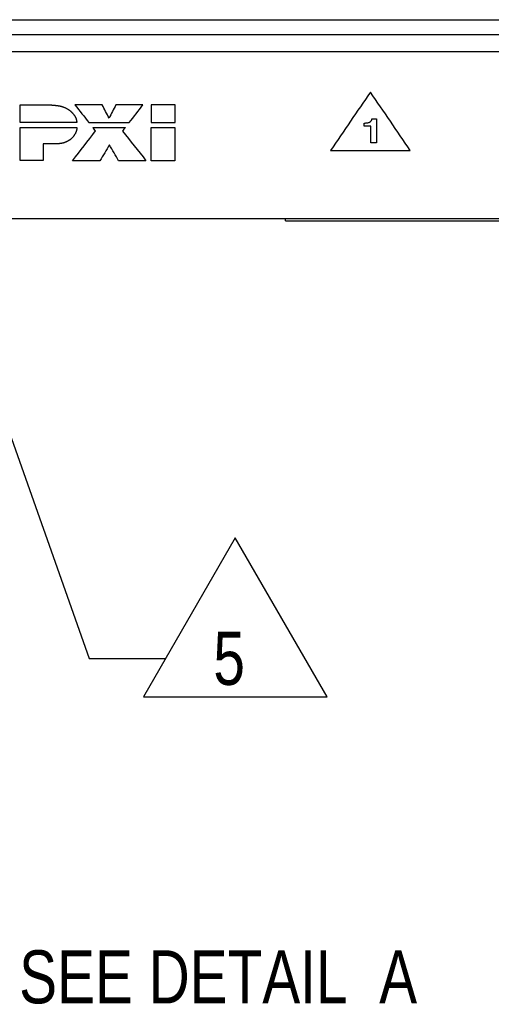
# Model space of a CAD drawing. Header units: inches. Extents: x 0 to 34, y 0 to 22.
# Tile 4 of 76: x 5.5 to 6.6, y 11.8 to 14.2. Entities that reach past the tile are written whole.
import ezdxf

# ---------------------------------------------------------------- set-up
doc = ezdxf.new("R2010")
doc.units = ezdxf.units.IN
doc.header["$LTSCALE"] = 1.87
doc.header["$MEASUREMENT"] = 0
doc.layers.get('0').update_dxf_attribs({"linetype": 'CONTINUOUS'})
doc.layers.add('DATUMCURVES', color=7, linetype='CONTINUOUS')
doc.layers.add('DETAIL', color=7, linetype='CONTINUOUS')
doc.styles.get("Standard").update_dxf_attribs({"font": 'txt', "width": 0.8})

# ---------------------------------------------------------------- blocks, each defined once
blk = doc.blocks.new('FLAG_TRIANGLE_BL11', base_point=(5.7113, 13.176))
at = {"layer": 'DETAIL', "color": 2, "linetype": 'CONTINUOUS'}
for p, q in [((5.231, 13.7874), (5.6314, 12.6554)), ((5.9752, 12.9392), (5.7589, 12.5646)), ((6.1915, 12.5646), (5.9752, 12.9392)), ((5.6314, 12.6554), (5.8114, 12.6554)), ((5.7589, 12.5646), (6.1915, 12.5646))]:
    blk.add_line(p, q, dxfattribs=at)
at = {"layer": 'DETAIL', "color": 2, "linetype": 'CONTINUOUS', "const_width": 0.0312}
blk.add_lwpolyline([(5.205, 13.8168, 1), (5.2362, 13.8168, 1)], format="xyb", close=True, dxfattribs=at)
at = {"layer": 'DETAIL', "color": 2, "linetype": 'CONTINUOUS', "width": 0.8}
blk.add_text('5', height=0.125, dxfattribs=at).set_placement((5.9235, 12.5929))

msp = doc.modelspace()

# ---------------------------------------------------------------- linework, layer by layer
at = {"color": 7, "linetype": 'CONTINUOUS'}
for p, q in [((4.59582, 14.15947), (9.57282, 14.15947)), ((4.59582, 14.12447), (9.57282, 14.12447)), ((4.59582, 14.08447), (9.57282, 14.08447)), ((4.60732, 13.69147), (9.56132, 13.69147)), ((6.0933, 13.68597), (6.0933, 13.69097)), ((6.0933, 13.68597), (8.2553, 13.68597))]:
    msp.add_line(p, q, dxfattribs=at)
at = {"layer": 'DATUMCURVES', "color": 40, "linetype": 'CONTINUOUS'}
for points in [[(6.29308, 13.98904, 4.15946), (6.26183, 13.94314, 4.13078), (6.23058, 13.89724, 4.10209), (6.19933, 13.85134, 4.07341)], [(6.38683, 13.85134, 4.07341), (6.35558, 13.89724, 4.10209), (6.32433, 13.94314, 4.13078), (6.29308, 13.98904, 4.15946)], [(5.46933, 13.95866, 4.14047), (5.49349, 13.95866, 4.14047), (5.51766, 13.95866, 4.14047), (5.54183, 13.95866, 4.14047)], [(5.46933, 13.91731, 4.11464), (5.46933, 13.9311, 4.12325), (5.46933, 13.94488, 4.13186), (5.46933, 13.95866, 4.14047)], [(5.54179, 13.95864, 4.14046), (5.54217, 13.95862, 4.14045), (5.54255, 13.9586, 4.14044), (5.54293, 13.95858, 4.14042)], [(5.54293, 13.95858, 4.14042), (5.5433, 13.95855, 4.14041), (5.54368, 13.95853, 4.14039), (5.54406, 13.9585, 4.14038)], [(5.54406, 13.9585, 4.14038), (5.54444, 13.95848, 4.14036), (5.54482, 13.95845, 4.14034), (5.5452, 13.95842, 4.14033)], [(5.5452, 13.95842, 4.14033), (5.54557, 13.95839, 4.14031), (5.54595, 13.95836, 4.14029), (5.54633, 13.95833, 4.14027)], [(5.54633, 13.95833, 4.14027), (5.54671, 13.9583, 4.14025), (5.54709, 13.95826, 4.14023), (5.54747, 13.95823, 4.14021)], [(5.54747, 13.95823, 4.14021), (5.54785, 13.95819, 4.14018), (5.54822, 13.95815, 4.14016), (5.5486, 13.95812, 4.14014)], [(5.5486, 13.95812, 4.14014), (5.54898, 13.95808, 4.14011), (5.54936, 13.95804, 4.14009), (5.54974, 13.958, 4.14006)], [(5.54974, 13.958, 4.14006), (5.55011, 13.95795, 4.14003), (5.55049, 13.95791, 4.14001), (5.55087, 13.95787, 4.13998)], [(5.55087, 13.95787, 4.13998), (5.55124, 13.95782, 4.13995), (5.55162, 13.95777, 4.13992), (5.552, 13.95773, 4.13989)], [(5.552, 13.95773, 4.13989), (5.55238, 13.95768, 4.13986), (5.55275, 13.95763, 4.13983), (5.55313, 13.95758, 4.1398)], [(5.55313, 13.95758, 4.1398), (5.55351, 13.95753, 4.13977), (5.55388, 13.95747, 4.13973), (5.55426, 13.95742, 4.1397)], [(5.55426, 13.95742, 4.1397), (5.55463, 13.95737, 4.13967), (5.55501, 13.95731, 4.13963), (5.55539, 13.95726, 4.1396)], [(5.55536, 13.95727, 4.13961), (5.55612, 13.95718, 4.13955), (5.55689, 13.9571, 4.1395), (5.55765, 13.95701, 4.13945)], [(5.55539, 13.95726, 4.1396), (5.55538, 13.95726, 4.1396), (5.55537, 13.95726, 4.1396), (5.55536, 13.95727, 4.13961)], [(5.55765, 13.95701, 4.13945), (5.55841, 13.9569, 4.13938), (5.55916, 13.95679, 4.13931), (5.55992, 13.95668, 4.13924)], [(5.55992, 13.95668, 4.13924), (5.56067, 13.95654, 4.13915), (5.56142, 13.9564, 4.13906), (5.56217, 13.95626, 4.13898)], [(5.56217, 13.95626, 4.13898), (5.56291, 13.9561, 4.13887), (5.56365, 13.95593, 4.13877), (5.56439, 13.95577, 4.13867)], [(5.56439, 13.95577, 4.13867), (5.56512, 13.95557, 4.13855), (5.56585, 13.95538, 4.13843), (5.56658, 13.95519, 4.13831)], [(5.56658, 13.95519, 4.13831), (5.5673, 13.95497, 4.13817), (5.56802, 13.95476, 4.13804), (5.56874, 13.95454, 4.1379)], [(5.56874, 13.95454, 4.1379), (5.56945, 13.9543, 4.13775), (5.57016, 13.95405, 4.1376), (5.57087, 13.95381, 4.13744)], [(5.57087, 13.95381, 4.13744), (5.57156, 13.95354, 4.13728), (5.57226, 13.95327, 4.13711), (5.57296, 13.953, 4.13694)], [(5.57296, 13.953, 4.13694), (5.57364, 13.95271, 4.13676), (5.57432, 13.95242, 4.13657), (5.575, 13.95212, 4.13639)], [(5.575, 13.95212, 4.13639), (5.57567, 13.9518, 4.13619), (5.57634, 13.95149, 4.13599), (5.57701, 13.95117, 4.13579)], [(5.57701, 13.95117, 4.13579), (5.57766, 13.95082, 4.13558), (5.57831, 13.95048, 4.13537), (5.57897, 13.95014, 4.13515)], [(5.57897, 13.95014, 4.13515), (5.5796, 13.94977, 4.13492), (5.58024, 13.9494, 4.13469), (5.58088, 13.94904, 4.13446)], [(5.58088, 13.94904, 4.13446), (5.58136, 13.94872, 4.13427), (5.58184, 13.94841, 4.13407), (5.58233, 13.9481, 4.13388)], [(5.58233, 13.9481, 4.13388), (5.5828, 13.94777, 4.13367), (5.58327, 13.94744, 4.13347), (5.58374, 13.94711, 4.13326)], [(5.58374, 13.94711, 4.13326), (5.58419, 13.94677, 4.13305), (5.58465, 13.94643, 4.13284), (5.58511, 13.94609, 4.13262)], [(5.58511, 13.94609, 4.13262), (5.58555, 13.94574, 4.1324), (5.58599, 13.94539, 4.13218), (5.58643, 13.94504, 4.13196)], [(5.58643, 13.94504, 4.13196), (5.58686, 13.94468, 4.13174), (5.58729, 13.94431, 4.13151), (5.58772, 13.94395, 4.13128)], [(5.58772, 13.94395, 4.13128), (5.58814, 13.94358, 4.13105), (5.58855, 13.9432, 4.13082), (5.58897, 13.94283, 4.13058)], [(5.58897, 13.94283, 4.13058), (5.58937, 13.94244, 4.13034), (5.58977, 13.94206, 4.1301), (5.59018, 13.94167, 4.12986)], [(5.59018, 13.94167, 4.12986), (5.59056, 13.94128, 4.12961), (5.59095, 13.94088, 4.12937), (5.59134, 13.94049, 4.12912)], [(5.59134, 13.94049, 4.12912), (5.59171, 13.94008, 4.12887), (5.59209, 13.93968, 4.12861), (5.59246, 13.93927, 4.12836)], [(5.59246, 13.93927, 4.12836), (5.59282, 13.93885, 4.1281), (5.59318, 13.93844, 4.12784), (5.59354, 13.93802, 4.12758)], [(5.59354, 13.93802, 4.12758), (5.59388, 13.9376, 4.12731), (5.59422, 13.93717, 4.12705), (5.59456, 13.93675, 4.12678)], [(5.59456, 13.93675, 4.12678), (5.59489, 13.93631, 4.12651), (5.59522, 13.93588, 4.12624), (5.59555, 13.93544, 4.12597)], [(5.59792, 13.95866, 4.14047), (5.60887, 13.94487, 4.13186), (5.61982, 13.93107, 4.12324), (5.63077, 13.91728, 4.11462)], [(5.66197, 13.95866, 4.14047), (5.64062, 13.95866, 4.14047), (5.61927, 13.95866, 4.14047), (5.59792, 13.95866, 4.14047)], [(5.6782, 13.92784, 4.12122), (5.67279, 13.93811, 4.12764), (5.66738, 13.94839, 4.13406), (5.66197, 13.95866, 4.14047)], [(5.69414, 13.95866, 4.14047), (5.68882, 13.94839, 4.13406), (5.68351, 13.93811, 4.12764), (5.6782, 13.92784, 4.12122)], [(5.75797, 13.95866, 4.14047), (5.73669, 13.95866, 4.14047), (5.71541, 13.95866, 4.14047), (5.69414, 13.95866, 4.14047)], [(5.72567, 13.91728, 4.11462), (5.73644, 13.93107, 4.12324), (5.7472, 13.94487, 4.13186), (5.75797, 13.95866, 4.14047)], [(5.77708, 13.95868, 4.14049), (5.77708, 13.94488, 4.13187), (5.77708, 13.93109, 4.12325), (5.77708, 13.9173, 4.11463)], [(5.83331, 13.95868, 4.14049), (5.81456, 13.95868, 4.14049), (5.79582, 13.95868, 4.14049), (5.77708, 13.95868, 4.14049)], [(5.83331, 13.9173, 4.11463), (5.83331, 13.93109, 4.12325), (5.83331, 13.94488, 4.13187), (5.83331, 13.95868, 4.14049)], [(5.60209, 13.91731, 4.11464), (5.55784, 13.91731, 4.11464), (5.51358, 13.91731, 4.11464), (5.46933, 13.91731, 4.11464)], [(5.59555, 13.93544, 4.12597), (5.59589, 13.93499, 4.12569), (5.59623, 13.93454, 4.1254), (5.59657, 13.93409, 4.12512)], [(5.59657, 13.93409, 4.12512), (5.59688, 13.93363, 4.12483), (5.5972, 13.93316, 4.12454), (5.59751, 13.9327, 4.12425)], [(5.59751, 13.9327, 4.12425), (5.5978, 13.93222, 4.12396), (5.59808, 13.93175, 4.12366), (5.59837, 13.93127, 4.12336)], [(5.59837, 13.93127, 4.12336), (5.59862, 13.93079, 4.12306), (5.59888, 13.9303, 4.12275), (5.59914, 13.92981, 4.12245)], [(5.59914, 13.92981, 4.12245), (5.59936, 13.92932, 4.12214), (5.59959, 13.92882, 4.12183), (5.59982, 13.92833, 4.12152)], [(5.59982, 13.92833, 4.12152), (5.60002, 13.92782, 4.12121), (5.60022, 13.92732, 4.12089), (5.60042, 13.92681, 4.12058)], [(5.60042, 13.92681, 4.12058), (5.60058, 13.9263, 4.12026), (5.60075, 13.92579, 4.11994), (5.60092, 13.92528, 4.11962)], [(5.60092, 13.92528, 4.11962), (5.60106, 13.92476, 4.11929), (5.6012, 13.92424, 4.11897), (5.60134, 13.92372, 4.11864)], [(5.60134, 13.92372, 4.11864), (5.60145, 13.9232, 4.11832), (5.60156, 13.92267, 4.11799), (5.60167, 13.92215, 4.11766)], [(5.60167, 13.92215, 4.11766), (5.60174, 13.92162, 4.11733), (5.60182, 13.92109, 4.117), (5.6019, 13.92056, 4.11667)], [(5.6019, 13.92056, 4.11667), (5.60195, 13.92003, 4.11633), (5.60199, 13.91949, 4.116), (5.60204, 13.91896, 4.11567)], [(5.60204, 13.91896, 4.11567), (5.60206, 13.91842, 4.11533), (5.60207, 13.91788, 4.115), (5.60209, 13.91735, 4.11466)], [(5.60209, 13.91735, 4.11466), (5.60209, 13.91734, 4.11466), (5.60209, 13.91734, 4.11466), (5.60209, 13.91734, 4.11465)], [(5.60209, 13.91734, 4.11465), (5.60209, 13.91733, 4.11465), (5.60209, 13.91733, 4.11465), (5.60209, 13.91732, 4.11464)], [(5.60209, 13.91732, 4.11464), (5.60209, 13.91732, 4.11464), (5.60209, 13.91731, 4.11464), (5.60209, 13.91731, 4.11464)], [(5.60209, 13.91729, 4.11463), (5.60209, 13.9173, 4.11463), (5.60209, 13.91731, 4.11463), (5.60209, 13.91731, 4.11464)], [(5.60209, 13.91731, 4.11464), (5.60209, 13.9173, 4.11463), (5.60209, 13.9173, 4.11463), (5.60209, 13.91729, 4.11463)], [(5.63077, 13.91728, 4.11462), (5.6624, 13.91728, 4.11462), (5.69404, 13.91728, 4.11462), (5.72567, 13.91728, 4.11462)], [(5.77708, 13.9173, 4.11463), (5.79582, 13.9173, 4.11463), (5.81456, 13.9173, 4.11463), (5.83331, 13.9173, 4.11463)], [(6.27854, 13.91616, 4.11392), (6.27917, 13.91616, 4.11392), (6.27979, 13.91616, 4.11392), (6.28042, 13.91616, 4.11392)], [(6.27854, 13.90836, 4.10905), (6.27854, 13.91096, 4.11067), (6.27854, 13.91356, 4.1123), (6.27854, 13.91616, 4.11392)], [(6.28042, 13.91616, 4.11392), (6.28141, 13.9162, 4.11394), (6.2824, 13.91624, 4.11397), (6.2834, 13.91627, 4.11399)], [(6.2834, 13.91627, 4.11399), (6.28426, 13.91638, 4.11406), (6.28513, 13.91648, 4.11412), (6.286, 13.91659, 4.11419)], [(6.286, 13.91659, 4.11419), (6.28676, 13.91676, 4.11429), (6.28751, 13.91692, 4.1144), (6.28827, 13.91709, 4.1145)], [(6.28827, 13.91709, 4.1145), (6.28891, 13.91731, 4.11464), (6.28956, 13.91753, 4.11477), (6.29021, 13.91774, 4.11491)], [(6.29021, 13.91774, 4.11491), (6.29076, 13.91801, 4.11507), (6.2913, 13.91827, 4.11524), (6.29185, 13.91853, 4.1154)], [(6.29185, 13.91853, 4.1154), (6.2923, 13.91884, 4.11559), (6.29276, 13.91914, 4.11578), (6.29321, 13.91944, 4.11597)], [(6.29321, 13.91944, 4.11597), (6.29358, 13.91977, 4.11617), (6.29395, 13.92009, 4.11638), (6.29432, 13.92042, 4.11658)], [(6.29432, 13.92042, 4.11658), (6.29461, 13.92077, 4.1168), (6.2949, 13.92112, 4.11702), (6.29519, 13.92147, 4.11724)], [(6.29519, 13.92147, 4.11724), (6.2954, 13.92184, 4.11747), (6.29562, 13.9222, 4.11769), (6.29584, 13.92256, 4.11792)], [(6.29584, 13.92256, 4.11792), (6.29599, 13.92293, 4.11815), (6.29614, 13.9233, 4.11838), (6.2963, 13.92367, 4.11861)], [(6.2963, 13.92367, 4.11861), (6.29639, 13.92403, 4.11884), (6.29649, 13.9244, 4.11907), (6.29659, 13.92477, 4.1193)], [(6.29659, 13.92477, 4.1193), (6.29663, 13.92512, 4.11952), (6.29668, 13.92548, 4.11974), (6.29672, 13.92583, 4.11996)], [(6.29672, 13.92583, 4.11996), (6.30032, 13.92583, 4.11996), (6.30392, 13.92583, 4.11996), (6.30752, 13.92583, 4.11996)], [(6.30752, 13.92583, 4.11996), (6.30752, 13.90704, 4.10822), (6.30752, 13.88826, 4.09648), (6.30752, 13.86947, 4.08474)], [(5.4693, 13.90591, 4.10751), (5.51374, 13.90591, 4.10751), (5.55818, 13.90591, 4.10751), (5.60263, 13.90591, 4.10751)], [(5.4693, 13.82752, 4.05853), (5.4693, 13.85365, 4.07486), (5.4693, 13.87978, 4.09119), (5.4693, 13.90591, 4.10751)], [(5.59241, 13.82742, 4.05847), (5.61045, 13.85078, 4.07306), (5.6285, 13.87413, 4.08766), (5.64655, 13.89748, 4.10225)], [(5.59805, 13.89033, 4.09778), (5.59776, 13.88985, 4.09748), (5.59748, 13.88937, 4.09718), (5.59719, 13.88889, 4.09688)], [(5.59884, 13.89181, 4.0987), (5.59858, 13.89132, 4.09839), (5.59831, 13.89082, 4.09809), (5.59805, 13.89033, 4.09778)], [(5.59956, 13.8933, 4.09964), (5.59932, 13.8928, 4.09932), (5.59908, 13.89231, 4.09901), (5.59884, 13.89181, 4.0987)], [(5.60021, 13.89482, 4.10058), (5.59999, 13.89431, 4.10027), (5.59978, 13.89381, 4.09995), (5.59956, 13.8933, 4.09964)], [(5.60078, 13.89636, 4.10155), (5.60059, 13.89585, 4.10123), (5.6004, 13.89533, 4.10091), (5.60021, 13.89482, 4.10058)], [(5.60128, 13.89792, 4.10252), (5.60111, 13.8974, 4.10219), (5.60094, 13.89688, 4.10187), (5.60078, 13.89636, 4.10155)], [(5.6017, 13.89949, 4.1035), (5.60156, 13.89897, 4.10317), (5.60142, 13.89844, 4.10285), (5.60128, 13.89792, 4.10252)], [(5.60205, 13.90108, 4.10449), (5.60193, 13.90055, 4.10416), (5.60182, 13.90002, 4.10383), (5.6017, 13.89949, 4.1035)], [(5.60232, 13.90268, 4.10549), (5.60223, 13.90214, 4.10516), (5.60214, 13.90161, 4.10483), (5.60205, 13.90108, 4.10449)], [(5.60251, 13.90429, 4.1065), (5.60245, 13.90375, 4.10617), (5.60238, 13.90322, 4.10583), (5.60232, 13.90268, 4.10549)], [(5.60263, 13.90591, 4.10751), (5.60259, 13.90537, 4.10718), (5.60255, 13.90483, 4.10684), (5.60251, 13.90429, 4.1065)], [(5.63984, 13.90592, 4.10752), (5.66548, 13.90592, 4.10752), (5.69112, 13.90592, 4.10752), (5.71676, 13.90592, 4.10752)], [(5.64655, 13.89748, 4.10225), (5.64431, 13.9003, 4.10401), (5.64207, 13.90311, 4.10576), (5.63984, 13.90592, 4.10752)], [(5.71676, 13.90592, 4.10752), (5.71445, 13.90295, 4.10566), (5.71214, 13.89998, 4.10381), (5.70984, 13.89701, 4.10195)], [(5.70984, 13.89701, 4.10195), (5.72824, 13.87382, 4.08746), (5.74664, 13.85062, 4.07296), (5.76504, 13.82742, 4.05847)], [(5.77706, 13.90592, 4.10752), (5.7958, 13.90592, 4.10752), (5.81455, 13.90592, 4.10752), (5.83329, 13.90592, 4.10752)], [(5.77706, 13.82742, 4.05847), (5.77706, 13.85359, 4.07482), (5.77706, 13.87975, 4.09117), (5.77706, 13.90592, 4.10752)], [(5.83329, 13.90592, 4.10752), (5.83329, 13.87975, 4.09117), (5.83329, 13.85359, 4.07482), (5.83329, 13.82742, 4.05847)], [(6.29439, 13.90836, 4.10905), (6.28911, 13.90836, 4.10905), (6.28382, 13.90836, 4.10905), (6.27854, 13.90836, 4.10905)], [(6.29439, 13.86947, 4.08474), (6.29439, 13.88243, 4.09284), (6.29439, 13.8954, 4.10095), (6.29439, 13.90836, 4.10905)], [(5.52336, 13.86702, 4.08321), (5.52336, 13.85385, 4.07499), (5.52336, 13.84069, 4.06676), (5.52336, 13.82752, 4.05853)], [(5.55315, 13.86702, 4.08321), (5.54322, 13.86702, 4.08321), (5.53329, 13.86702, 4.08321), (5.52336, 13.86702, 4.08321)], [(5.55491, 13.8671, 4.08326), (5.55445, 13.86709, 4.08325), (5.55399, 13.86708, 4.08325), (5.55353, 13.86707, 4.08324)], [(5.55629, 13.86715, 4.08329), (5.55583, 13.86713, 4.08328), (5.55537, 13.86712, 4.08327), (5.55491, 13.8671, 4.08326)], [(5.55767, 13.86723, 4.08334), (5.55721, 13.8672, 4.08333), (5.55675, 13.86718, 4.08331), (5.55629, 13.86715, 4.08329)], [(5.55904, 13.86732, 4.0834), (5.55858, 13.86729, 4.08338), (5.55812, 13.86726, 4.08336), (5.55767, 13.86723, 4.08334)], [(5.56041, 13.86743, 4.08347), (5.55995, 13.86739, 4.08345), (5.5595, 13.86736, 4.08342), (5.55904, 13.86732, 4.0834)], [(5.56178, 13.86757, 4.08355), (5.56132, 13.86752, 4.08353), (5.56087, 13.86748, 4.0835), (5.56041, 13.86743, 4.08347)], [(5.56315, 13.86772, 4.08365), (5.56269, 13.86767, 4.08362), (5.56224, 13.86762, 4.08359), (5.56178, 13.86757, 4.08355)], [(5.56451, 13.8679, 4.08376), (5.56405, 13.86784, 4.08372), (5.5636, 13.86778, 4.08369), (5.56315, 13.86772, 4.08365)], [(5.56587, 13.86809, 4.08388), (5.56541, 13.86803, 4.08384), (5.56496, 13.86796, 4.0838), (5.56451, 13.8679, 4.08376)], [(5.56722, 13.86831, 4.08402), (5.56677, 13.86823, 4.08397), (5.56632, 13.86816, 4.08393), (5.56587, 13.86809, 4.08388)], [(5.56857, 13.86854, 4.08416), (5.56812, 13.86846, 4.08411), (5.56767, 13.86838, 4.08406), (5.56722, 13.86831, 4.08402)], [(5.56992, 13.8688, 4.08432), (5.56947, 13.86871, 4.08427), (5.56902, 13.86863, 4.08422), (5.56857, 13.86854, 4.08416)], [(5.57106, 13.86917, 4.08456), (5.57067, 13.86904, 4.08448), (5.57029, 13.86891, 4.08439), (5.5699, 13.86878, 4.08431)], [(5.5699, 13.86878, 4.08431), (5.56991, 13.86879, 4.08432), (5.56991, 13.86879, 4.08432), (5.56992, 13.8688, 4.08432)], [(5.5722, 13.86958, 4.08481), (5.57182, 13.86945, 4.08473), (5.57144, 13.86931, 4.08464), (5.57106, 13.86917, 4.08456)], [(5.57334, 13.87001, 4.08508), (5.57296, 13.86987, 4.08499), (5.57258, 13.86972, 4.0849), (5.5722, 13.86958, 4.08481)], [(5.57447, 13.87045, 4.08536), (5.57409, 13.87031, 4.08527), (5.57371, 13.87016, 4.08517), (5.57334, 13.87001, 4.08508)], [(5.57558, 13.87092, 4.08565), (5.57521, 13.87076, 4.08555), (5.57484, 13.87061, 4.08545), (5.57447, 13.87045, 4.08536)], [(5.57669, 13.87139, 4.08595), (5.57632, 13.87123, 4.08585), (5.57595, 13.87107, 4.08575), (5.57558, 13.87092, 4.08565)], [(5.57779, 13.87189, 4.08626), (5.57742, 13.87172, 4.08615), (5.57705, 13.87156, 4.08605), (5.57669, 13.87139, 4.08595)], [(5.57887, 13.8724, 4.08658), (5.57851, 13.87223, 4.08647), (5.57815, 13.87206, 4.08636), (5.57779, 13.87189, 4.08626)], [(5.57995, 13.87293, 4.08691), (5.57959, 13.87275, 4.0868), (5.57923, 13.87258, 4.08669), (5.57887, 13.8724, 4.08658)], [(5.58101, 13.87348, 4.08725), (5.58066, 13.87329, 4.08713), (5.5803, 13.87311, 4.08702), (5.57995, 13.87293, 4.08691)], [(5.58207, 13.87404, 4.0876), (5.58171, 13.87385, 4.08748), (5.58136, 13.87366, 4.08736), (5.58101, 13.87348, 4.08725)], [(5.58311, 13.87462, 4.08796), (5.58276, 13.87443, 4.08784), (5.58241, 13.87423, 4.08772), (5.58207, 13.87404, 4.0876)], [(5.58448, 13.87547, 4.08849), (5.58402, 13.87518, 4.08831), (5.58356, 13.8749, 4.08814), (5.58311, 13.87462, 4.08796)], [(5.58581, 13.87635, 4.08905), (5.58536, 13.87606, 4.08886), (5.58492, 13.87576, 4.08868), (5.58448, 13.87547, 4.08849)], [(5.58708, 13.87729, 4.08963), (5.58666, 13.87698, 4.08943), (5.58623, 13.87667, 4.08924), (5.58581, 13.87635, 4.08905)], [(5.58831, 13.87827, 4.09024), (5.5879, 13.87794, 4.09004), (5.58749, 13.87761, 4.08983), (5.58708, 13.87729, 4.08963)], [(5.58949, 13.87928, 4.09088), (5.5891, 13.87895, 4.09066), (5.5887, 13.87861, 4.09045), (5.58831, 13.87827, 4.09024)], [(5.59062, 13.88034, 4.09154), (5.59024, 13.87999, 4.09132), (5.58987, 13.87964, 4.0911), (5.58949, 13.87928, 4.09088)], [(5.5917, 13.88144, 4.09223), (5.59134, 13.88108, 4.092), (5.59098, 13.88071, 4.09177), (5.59062, 13.88034, 4.09154)], [(5.59271, 13.88258, 4.09294), (5.59237, 13.8822, 4.0927), (5.59203, 13.88182, 4.09246), (5.5917, 13.88144, 4.09223)], [(5.59368, 13.88376, 4.09367), (5.59335, 13.88336, 4.09343), (5.59303, 13.88297, 4.09318), (5.59271, 13.88258, 4.09294)], [(5.59458, 13.88496, 4.09443), (5.59428, 13.88456, 4.09417), (5.59398, 13.88416, 4.09392), (5.59368, 13.88376, 4.09367)], [(5.59543, 13.88621, 4.0952), (5.59514, 13.88579, 4.09494), (5.59486, 13.88538, 4.09468), (5.59458, 13.88496, 4.09443)], [(5.59621, 13.88748, 4.096), (5.59595, 13.88706, 4.09573), (5.59569, 13.88663, 4.09547), (5.59543, 13.88621, 4.0952)], [(5.59626, 13.88747, 4.09599), (5.59624, 13.88747, 4.09599), (5.59623, 13.88748, 4.096), (5.59621, 13.88748, 4.096)], [(5.59719, 13.88889, 4.09688), (5.59688, 13.88842, 4.09658), (5.59657, 13.88794, 4.09629), (5.59626, 13.88747, 4.09599)], [(6.30752, 13.86947, 4.08474), (6.30314, 13.86947, 4.08474), (6.29877, 13.86947, 4.08474), (6.29439, 13.86947, 4.08474)], [(5.67898, 13.86465, 4.08173), (5.67157, 13.85224, 4.07398), (5.66416, 13.83983, 4.06622), (5.65675, 13.82742, 4.05847)], [(5.7007, 13.82742, 4.05847), (5.69346, 13.83983, 4.06622), (5.68622, 13.85224, 4.07398), (5.67898, 13.86465, 4.08173)], [(6.19933, 13.85134, 4.07341), (6.26183, 13.85134, 4.07341), (6.32433, 13.85134, 4.07341), (6.38683, 13.85134, 4.07341)], [(5.52336, 13.82752, 4.05853), (5.50534, 13.82752, 4.05853), (5.48732, 13.82752, 4.05853), (5.4693, 13.82752, 4.05853)], [(5.65675, 13.82742, 4.05847), (5.6353, 13.82742, 4.05847), (5.61385, 13.82742, 4.05847), (5.59241, 13.82742, 4.05847)], [(5.76504, 13.82742, 4.05847), (5.74359, 13.82742, 4.05847), (5.72215, 13.82742, 4.05847), (5.7007, 13.82742, 4.05847)], [(5.83329, 13.82742, 4.05847), (5.81455, 13.82742, 4.05847), (5.7958, 13.82742, 4.05847), (5.77706, 13.82742, 4.05847)]]:
    msp.add_open_spline(points, degree=3, dxfattribs=at)

# ---------------------------------------------------------------- block references
at = {"layer": 'DETAIL', "color": 2, "linetype": 'CONTINUOUS'}
msp.add_blockref('FLAG_TRIANGLE_BL11', (5.71126, 13.17596), dxfattribs=at)

# ---------------------------------------------------------------- texts
at = {"layer": 'DETAIL', "color": 2, "linetype": 'CONTINUOUS', "insert": (5.46658, 11.96786), "char_height": 0.125, "width": 1.3248, "attachment_point": 1}
msp.add_mtext('SEE DETAIL  A', dxfattribs=at)

doc.saveas('drawing.dxf')
